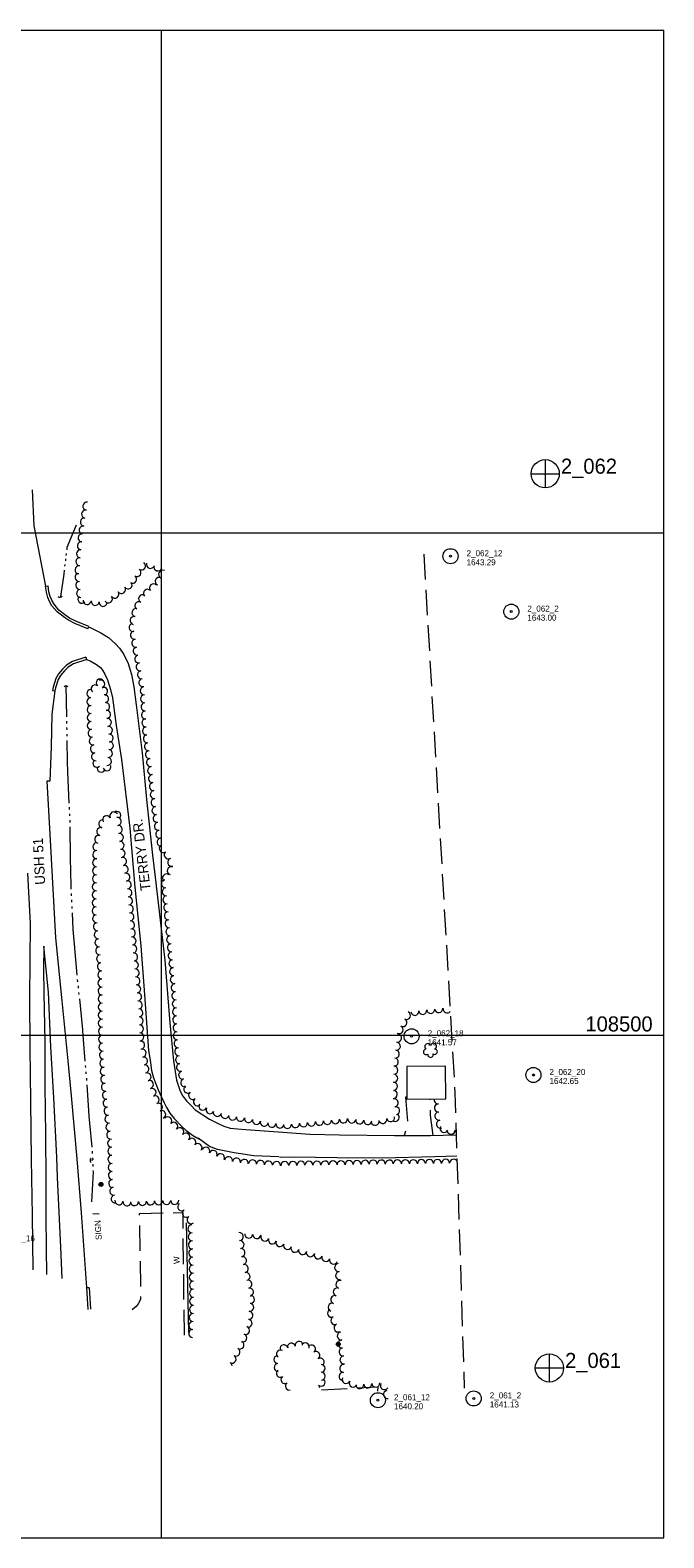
# Model space of a CAD drawing. Header units: feet. Extents: x 387481 to 389859, y 108000 to 109500.
# Tile 3 of 5: x 388369 to 389000, y 108000 to 109500. Entities that reach past the tile are written whole.
import ezdxf
from ezdxf.enums import TextEntityAlignment as Align

# ---------------------------------------------------------------- set-up
doc = ezdxf.new("R2010")
doc.units = ezdxf.units.FT
doc.header["$MEASUREMENT"] = 0
doc.linetypes.add('DGN Style 3', pattern=[35.417494, 25.29821, -10.119284])
doc.linetypes.add('DGN Style 6', pattern=[48.117195, 0.025298, -10.119284, 17.708747, -10.119284, 0.025298, -10.119284])
for name, color, linetype, lineweight in [('E_DWY', 73, 'DGN Style 3', 0), ('E_LAND_Vegetation', 21, 'Continuous', 0), ('E_MAP_GridLines', 251, 'Continuous', 0), ('E_MAP_Limits', 21, 'DGN Style 3', 0), ('E_MAP_PassPoints', 40, 'Continuous', 0), ('E_MISCPROP', 40, 'Continuous', 0), ('E_MISCPROP_HvyLine', 54, 'Continuous', 13), ('E_MISCPROP_Railing', 40, 'Continuous', 0), ('E_RDWY', 40, 'Continuous', 13), ('E_RDWY_Name', 221, 'Continuous', 0), ('E_WTR', 251, 'DGN Style 6', 0)]:
    doc.layers.add(name, color=color, linetype=linetype, lineweight=lineweight)
doc.styles.add('Style-IGR_FONT_0', font='IGR_FONT_0.shx')

# ---------------------------------------------------------------- blocks, each defined once
blk = doc.blocks.new('PP')
at = {"layer": 'E_MAP_PassPoints', "color": 40, "linetype": 'Continuous', "lineweight": 0}
for radius in [7.5, 0.96]:
    blk.add_circle((0, 0), radius, dxfattribs=at)
blk = doc.blocks.new('PHOTOC')
at = {"layer": 'E_MAP_Limits', "color": 73, "linetype": 'Continuous', "lineweight": 0}
for p, q in [((-13.8, 0), (14.1, 0)), ((0.1, 14.1), (0.1, -13.8))]:
    blk.add_line(p, q, dxfattribs=at)
blk.add_circle((0.2, 0), 14, dxfattribs=at)
blk = doc.blocks.new('CULVRT')
at = {"layer": 'E_MISCPROP_Railing', "color": 40, "linetype": 'Continuous', "lineweight": 0}
blk.add_arc((10, 7.5), 12.5, 216.87896, 323.11853, dxfattribs=at)
blk = doc.blocks.new('CULVRT_1')
at = {"layer": 'E_MISCPROP_Railing', "color": 40, "linetype": 'Continuous', "lineweight": 0}
blk.add_arc((10, 7.5), 12.5, 216.87969, 323.11926, dxfattribs=at)
blk = doc.blocks.new('CULVRT_2')
at = {"layer": 'E_MISCPROP_Railing', "color": 40, "linetype": 'Continuous', "lineweight": 0}
blk.add_arc((10, 7.5), 12.5, 216.87917, 323.11874, dxfattribs=at)
blk = doc.blocks.new('POLE')
at = {"layer": 'E_MISCPROP', "color": 20, "linetype": 'Continuous', "lineweight": 0}
for radius in [2.02, 1.52, 1.01, 0.502]:
    blk.add_circle((0, 0), radius, dxfattribs=at)
blk = doc.blocks.new('SIGN')
at = {"layer": 'E_MISCPROP', "color": 20, "linetype": 'Continuous', "lineweight": 0, "style": 'Style-IGR_FONT_0'}
blk.add_text('SIGN', height=6, rotation=0, dxfattribs=at).set_placement((-9.6, 0), align=Align.MIDDLE_LEFT)
blk = doc.blocks.new('WAL')
at = {"layer": 'E_MISCPROP_Railing', "color": 40, "linetype": 'Continuous', "lineweight": 0, "style": 'Style-IGR_FONT_0'}
blk.add_text('W', height=6, rotation=0, dxfattribs=at).set_placement((-2.3, -0.3), align=Align.MIDDLE_LEFT)
blk = doc.blocks.new('TREE')
at = {"layer": 'E_LAND_Vegetation', "color": 93, "linetype": 'Continuous', "lineweight": 0}
for centre, radius, start, end in [((-4.5, 0.2), 2.78, 78.0716, 279.0826), ((-1.5, 4.3), 2.78, 1.3946, 209.1675), ((3.6, 2.4), 2.97, 278.4237, 139.6575), ((-2, -4.2), 2.61, 140.7797, 358.7123), ((3.5, -3.4), 2.97, 196.0745, 79.0478)]:
    blk.add_arc(centre, radius, start, end, dxfattribs=at)

msp = doc.modelspace()

# ---------------------------------------------------------------- linework, layer by layer
at = {"layer": 'E_DWY', "color": 51, "linetype": 'DGN Style 3', "lineweight": 0, "flags": 128}
for points in [[(388744.4, 108438.5), (388743.1, 108438.4), (388744.9, 108412.5), (388743.8, 108406.9), (388741.5, 108400.3)], [(388770.5, 108400.4), (388767.8, 108420.6), (388767.5, 108436.7)], [(388522.9, 108201.6), (388521.6, 108323.4), (388477.9, 108322.4), (388479.4, 108246.2), (388479.4, 108239.9), (388479.1, 108237.2), (388477.1, 108232.9), (388475, 108230.1), (388471.1, 108227)], [(388659.5, 108147.3), (388715.5, 108150.4), (388714.7, 108136.9)]]:
    msp.add_lwpolyline(points, dxfattribs=at)
at = {"layer": 'E_LAND_Vegetation', "color": 93, "linetype": 'Continuous', "lineweight": 0}
for centre, radius, start, end in [((388424.6, 109018.5), 3.99, 81.1251, 261.1098), ((388425.9, 109026.4), 3.99, 81.1251, 261.1098), ((388422.2, 109002.7), 3.99, 81.1251, 261.1098), ((388423.4, 109010.6), 3.99, 81.1251, 261.1098), ((388420.4, 108987), 3.99, 84.5426, 264.5272), ((388421.2, 108994.9), 3.99, 84.5426, 264.5272), ((388418.9, 108971.1), 3.99, 84.5426, 264.5272), ((388419.6, 108979), 3.99, 84.5426, 264.5272), ((388418.1, 108963.1), 3.99, 84.5426, 264.5272), ((388475.8, 108960.3), 3.99, 236.1652, 56.1499), ((388480.3, 108966.9), 3.99, 236.1652, 56.1499), ((388489.1, 108968.5), 3.99, 161.0166, 341.0013), ((388496.6, 108965.9), 3.99, 161.0166, 341.0013), ((388501.3, 108958.8), 3.99, 63.9775, 243.9622), ((388418.1, 108955.5), 3.99, 95.0678, 275.0525), ((388418.8, 108947.6), 3.99, 95.0678, 275.0525), ((388460.3, 108943.5), 3.99, 215.2547, 35.2394), ((388466.9, 108948.1), 3.99, 215.2547, 35.2394), ((388471.4, 108953.6), 3.99, 236.1652, 56.1499), ((388492.1, 108945.1), 3.99, 41.8397, 221.8244), ((388497.8, 108951.6), 3.99, 63.9775, 243.9622), ((388419.6, 108939.6), 3.99, 95.0678, 275.0525), ((388421, 108933.8), 3.99, 138.5323, 318.517), ((388426.2, 108932.5), 3.99, 173.2593, 353.244), ((388434.2, 108931.6), 3.99, 173.2593, 353.244), ((388442.1, 108930.6), 3.99, 173.2593, 353.244), ((388447.3, 108934.3), 3.99, 215.2547, 35.2394), ((388453.8, 108938.9), 3.99, 215.2547, 35.2394), ((388477.6, 108927.3), 3.99, 61.3608, 241.3455), ((388481.4, 108934.3), 3.99, 61.3608, 241.3455), ((388486.1, 108939.7), 3.99, 41.8397, 221.8244), ((388472.9, 108912.7), 3.99, 76.2929, 256.2775), ((388474.7, 108920.5), 3.99, 76.2929, 256.2775), ((388471.8, 108905.8), 3.99, 100.1702, 280.1549), ((388473.2, 108898), 3.99, 100.1702, 280.1549), ((388474.6, 108890.1), 3.99, 100.1702, 280.1549), ((388476, 108882.2), 3.99, 100.1702, 280.1549), ((388477.4, 108874.4), 3.99, 100.1603, 280.145), ((388478.8, 108866.5), 3.99, 100.1603, 280.145), ((388480.2, 108858.7), 3.99, 100.1603, 280.145), ((388429.8, 108839.9), 3.96, 90.998, 270.9826), ((388434, 108844.6), 3.96, 48.9351, 228.9198), ((388439.2, 108850.6), 3.96, 48.9351, 228.9198), ((388439.7, 108849.5), 3.96, 292.1462, 112.1309), ((388442.6, 108842.2), 3.96, 292.1462, 112.1309), ((388481.6, 108850.8), 3.99, 100.1603, 280.145), ((388482.9, 108842.7), 3.99, 93.3651, 273.3497), ((388429.9, 108831.9), 3.96, 90.998, 270.9826), ((388430.1, 108824), 3.96, 90.998, 270.9826), ((388443.5, 108834.9), 3.96, 276.9991, 96.9838), ((388444.5, 108827), 3.96, 276.9991, 96.9838), ((388483.3, 108834.7), 3.99, 93.3651, 273.3497), ((388483.8, 108826.7), 3.99, 93.3651, 273.3497), ((388430.2, 108816.1), 3.96, 90.998, 270.9826), ((388430.3, 108808.2), 3.96, 90.998, 270.9826), ((388445.5, 108819.2), 3.96, 276.9991, 96.9838), ((388446.4, 108811.3), 3.96, 276.9991, 96.9838), ((388484.3, 108818.7), 3.99, 93.3651, 273.3497), ((388484.7, 108810.8), 3.99, 93.3651, 273.3497), ((388431, 108800.6), 3.96, 98.3746, 278.3592), ((388432.2, 108792.8), 3.96, 98.3746, 278.3592), ((388447.3, 108803.5), 3.96, 275.853, 95.8376), ((388448.1, 108795.6), 3.96, 275.853, 95.8376), ((388485.2, 108802.8), 3.99, 93.3651, 273.3497), ((388486.1, 108795), 3.99, 97.4786, 277.4633), ((388433.3, 108784.9), 3.96, 98.3746, 278.3592), ((388434.5, 108777.1), 3.96, 98.3746, 278.3592), ((388447.4, 108780.4), 3.96, 263.0849, 83.0696), ((388448.4, 108788.2), 3.96, 263.0849, 83.0696), ((388487.2, 108787.1), 3.99, 97.4786, 277.4633), ((388488.2, 108779.2), 3.99, 97.4786, 277.4633), ((388435.9, 108770.6), 3.96, 130.6468, 310.6315), ((388440.1, 108765.7), 3.96, 157.8411, 337.8258), ((388445.9, 108767.1), 3.96, 200.9164, 20.9011), ((388446.4, 108772.5), 3.96, 263.0849, 83.0696), ((388489.2, 108771.3), 3.99, 97.4786, 277.4633), ((388490.3, 108763.3), 3.99, 97.4786, 277.4633), ((388491.2, 108755.4), 3.99, 96.0365, 276.0212), ((388492.1, 108747.4), 3.99, 96.0365, 276.0212), ((388492.9, 108739.5), 3.99, 96.0365, 276.0212), ((388493.8, 108731.5), 3.99, 96.0365, 276.0212), ((388452.7, 108718.3), 4, 28.4731, 208.4578), ((388455.7, 108718.8), 4, 313.379, 133.3637), ((388494.6, 108723.6), 3.99, 96.0365, 276.0212), ((388439.7, 108702.7), 4, 75.8051, 255.7898), ((388441.6, 108710.4), 4, 75.8051, 255.7898), ((388445.7, 108714.4), 4, 28.4731, 208.4578), ((388456.2, 108712.8), 4, 277.2297, 97.2144), ((388457.2, 108704.8), 4, 277.2297, 97.2144), ((388495.7, 108715.8), 3.99, 99.6191, 279.6037), ((388497, 108707.9), 3.99, 99.6191, 279.6037), ((388435.8, 108687.7), 4, 89.2498, 269.2345), ((388437.7, 108694.9), 4, 75.8051, 255.7898), ((388458.2, 108696.9), 4, 276.1582, 96.1429), ((388459, 108689), 4, 276.1582, 96.1429), ((388498.3, 108700.1), 3.99, 99.6191, 279.6037), ((388499.7, 108692.2), 3.99, 99.6191, 279.6037), ((388435.6, 108671.7), 4, 89.2498, 269.2345), ((388435.7, 108679.7), 4, 89.2498, 269.2345), ((388459.9, 108681), 4, 276.1582, 96.1429), ((388461.4, 108673), 4, 281.4994, 101.4841), ((388501.9, 108685.8), 3.99, 127.8707, 307.8554), ((388506.8, 108679.5), 3.99, 127.8707, 307.8554), ((388510.3, 108672.1), 3.99, 105.1452, 285.1299), ((388435.5, 108663.7), 4, 89.2498, 269.2345), ((388463, 108665.1), 4, 281.4994, 101.4841), ((388464.6, 108657.3), 4, 281.4994, 101.4841), ((388505.1, 108656.5), 3.99, 50.1561, 230.1408), ((388509.9, 108663.7), 3.99, 73.894, 253.8787), ((388435.3, 108647.7), 4, 89.4513, 269.436), ((388435.4, 108655.7), 4, 89.4513, 269.436), ((388466, 108649.7), 4, 274.9763, 94.961), ((388466.7, 108641.7), 4, 274.9763, 94.961), ((388504, 108650.7), 3.99, 95.3316, 275.3163), ((388504.8, 108642.8), 3.99, 95.3316, 275.3163), ((388435.2, 108631.7), 4, 89.4513, 269.436), ((388435.3, 108639.7), 4, 89.4513, 269.436), ((388467.4, 108633.7), 4, 274.9763, 94.961), ((388505.5, 108634.8), 3.99, 95.3316, 275.3163), ((388506.3, 108626.9), 3.99, 95.3316, 275.3163), ((388435.1, 108623.7), 4, 89.4513, 269.436), ((388435.6, 108616), 4, 95.6075, 275.5922), ((388468.1, 108625.8), 4, 274.9763, 94.961), ((388468.7, 108617.8), 4, 274.9763, 94.961), ((388507, 108618.9), 3.99, 95.3316, 275.3163), ((388436.4, 108608), 4, 95.6075, 275.5922), ((388437.2, 108600), 4, 95.6075, 275.5922), ((388469.4, 108609.8), 4, 274.9763, 94.961), ((388470.1, 108601.9), 4, 274.9763, 94.961), ((388507.7, 108611), 3.99, 95.3316, 275.3163), ((388508.5, 108603), 3.99, 95.3316, 275.3163), ((388437.9, 108592.1), 4, 95.6075, 275.5922), ((388438.7, 108584.1), 4, 95.6075, 275.5922), ((388470.8, 108593.9), 4, 274.9763, 94.961), ((388471.6, 108585.9), 4, 275.6664, 95.651), ((388509.2, 108595.1), 3.99, 95.3316, 275.3163), ((388510, 108587.1), 3.99, 95.3316, 275.3163), ((388439.5, 108576.2), 4, 95.6075, 275.5922), ((388440.3, 108568.2), 4, 95.6075, 275.5922), ((388472.4, 108578), 4, 275.6664, 95.651), ((388473.2, 108570), 4, 275.6664, 95.651), ((388510.7, 108579.2), 3.99, 95.3316, 275.3163), ((388511.5, 108571.2), 3.99, 95.3635, 275.3482), ((388440.8, 108560), 4, 90.635, 270.6197), ((388440.9, 108552), 4, 90.635, 270.6197), ((388474, 108562), 4, 275.6664, 95.651), ((388474.7, 108554.1), 4, 275.6664, 95.651), ((388512.2, 108563.3), 3.99, 95.3635, 275.3482), ((388512.9, 108555.3), 3.99, 95.3635, 275.3482), ((388441, 108544), 4, 90.635, 270.6197), ((388441.1, 108536.1), 4, 90.635, 270.6197), ((388475.5, 108546.1), 4, 275.6664, 95.651), ((388476.3, 108538.2), 4, 275.6664, 95.651), ((388513.7, 108547.4), 3.99, 95.3635, 275.3482), ((388514.4, 108539.4), 3.99, 95.3635, 275.3482), ((388441.2, 108528.1), 4, 90.635, 270.6197), ((388477.1, 108530.2), 4, 275.6664, 95.651), ((388477.7, 108522.4), 4, 272.2047, 92.1893), ((388514.9, 108531.3), 3.99, 91.552, 271.5366), ((388515.1, 108523.3), 3.99, 91.552, 271.5366), ((388760.1, 108524.8), 3.99, 187.2392, 7.2239), ((388768.1, 108525.7), 3.99, 186.2619, 6.2466), ((388776, 108526.5), 3.99, 186.2619, 6.2466), ((388784.4, 108526.2), 3.99, 174.9354, 320.0385), ((388441.3, 108520.1), 4, 90.635, 270.6197), ((388441.3, 108512.1), 4, 90.635, 270.6197), ((388478, 108514.4), 4, 272.2047, 92.1893), ((388478.3, 108506.4), 4, 272.2047, 92.1893), ((388515.3, 108515.3), 3.99, 91.552, 271.5366), ((388515.6, 108507.4), 3.99, 91.552, 271.5366), ((388740.3, 108512.7), 3.99, 242.6538, 62.6385), ((388743.9, 108519.8), 3.99, 242.6538, 62.6385), ((388752.2, 108523.8), 3.99, 187.2392, 7.2239), ((388441.4, 108504.1), 4, 90.635, 270.6197), ((388441.5, 108496.1), 4, 90.635, 270.6197), ((388478.6, 108498.4), 4, 272.2047, 92.1893), ((388515.8, 108499.5), 3.99, 95.3496, 275.3343), ((388516.6, 108491.6), 3.99, 95.3496, 275.3343), ((388735, 108497.1), 3.99, 262.2823, 82.267), ((388736.6, 108505.6), 3.99, 242.6538, 62.6385), ((388441.8, 108488.2), 4, 93.3908, 273.3755), ((388442.3, 108480.2), 4, 93.3908, 273.3755), ((388479.4, 108490.2), 4, 279.8638, 99.8485), ((388480.8, 108482.3), 4, 279.8638, 99.8485), ((388517.3, 108483.6), 3.99, 95.3496, 275.3343), ((388732.8, 108481.3), 3.99, 262.2823, 82.267), ((388733.9, 108489.2), 3.99, 262.2823, 82.267), ((388442.8, 108472.2), 4, 93.3908, 273.3755), ((388443.2, 108464.2), 4, 93.3908, 273.3755), ((388482.2, 108474.4), 4, 279.8638, 99.8485), ((388483.5, 108466.5), 4, 279.8638, 99.8485), ((388518.1, 108475.7), 3.99, 95.3496, 275.3343), ((388519.1, 108468.1), 3.99, 104.6841, 284.6687), ((388731.8, 108473.4), 3.99, 262.2823, 82.267), ((388731.4, 108465.2), 3.99, 268.6545, 88.6391), ((388443.7, 108456.2), 4, 93.3908, 273.3755), ((388444.4, 108448.4), 4, 96.2811, 276.2658), ((388485.8, 108458.6), 4, 286.824, 106.8086), ((388488.1, 108451), 4, 286.824, 106.8086), ((388521.1, 108460.4), 3.99, 104.6841, 284.6687), ((388523.2, 108452.7), 3.99, 104.6841, 284.6687), ((388731, 108449.2), 3.99, 268.6545, 88.6391), ((388731.2, 108457.2), 3.99, 268.6545, 88.6391), ((388445.3, 108440.4), 4, 96.2811, 276.2658), ((388446.1, 108432.5), 4, 96.2811, 276.2658), ((388490.7, 108443.1), 4, 293.655, 113.6397), ((388493.9, 108435.8), 4, 293.655, 113.6397), ((388526.3, 108446.4), 3.99, 127.6487, 307.6334), ((388531.1, 108440.1), 3.99, 127.6487, 307.6334), ((388536, 108433.7), 3.99, 127.6487, 307.6334), ((388730.8, 108441.2), 3.99, 268.6545, 88.6391), ((388731.8, 108432.9), 3.99, 280.3081, 100.2927), ((388775.6, 108435.9), 4.13, 168.2483, 271.9672), ((388447, 108424.5), 4, 96.2811, 276.2658), ((388447.9, 108416.6), 4, 96.2811, 276.2658), ((388497.1, 108428.5), 4, 293.655, 113.6397), ((388500.3, 108421.2), 4, 293.655, 113.6397), ((388541.4, 108429.5), 3.99, 152.8339, 332.8186), ((388548.5, 108425.9), 3.99, 152.8339, 332.8186), ((388555.6, 108423.3), 3.99, 165.8361, 345.8208), ((388563.3, 108421.3), 3.99, 165.8361, 345.8208), ((388570.9, 108419.6), 3.99, 170.9498, 350.9345), ((388732.8, 108418.2), 3.99, 244.2669, 64.2516), ((388733.2, 108425), 3.99, 280.3081, 100.2927), ((388775.8, 108427.6), 4.13, 91.9825, 271.9672), ((388776.3, 108419.7), 4.13, 101.2588, 281.2435), ((388448.8, 108408.6), 4, 96.2811, 276.2658), ((388506.4, 108414.8), 4, 317.3868, 137.3714), ((388512.3, 108409.4), 4, 317.3868, 137.3714), ((388518.3, 108404), 4, 319.3646, 139.3493), ((388578.8, 108418.4), 3.99, 170.9498, 350.9345), ((388586.8, 108417.1), 3.99, 167.2933, 347.278), ((388594.6, 108415.3), 3.99, 167.2933, 347.278), ((388602.4, 108413.6), 3.99, 167.2933, 347.278), ((388610, 108412.5), 3.99, 174.3272, 354.3119), ((388618, 108411.7), 3.99, 174.3272, 354.3119), ((388625.5, 108411.3), 3.99, 185.6478, 5.6324), ((388633.5, 108412.1), 3.99, 185.6478, 5.6324), ((388641.4, 108412.9), 3.99, 185.6478, 5.6324), ((388649.4, 108413.7), 3.99, 185.6478, 5.6324), ((388657.3, 108414.5), 3.99, 185.6478, 5.6324), ((388665.3, 108415.3), 3.99, 185.6478, 5.6324), ((388673.2, 108416), 3.99, 185.6478, 5.6324), ((388681.1, 108416.8), 3.99, 185.6478, 5.6324), ((388689.5, 108416.6), 3.99, 174.5865, 354.5712), ((388697.4, 108415.8), 3.99, 174.5865, 354.5712), ((388705.4, 108415.1), 3.99, 174.5865, 354.5712), ((388712.7, 108414.4), 3.99, 193.3853, 13.37), ((388720.4, 108416.2), 3.99, 193.3853, 13.37), ((388728.2, 108418), 3.99, 193.3853, 13.37), ((388777.9, 108411.6), 4.13, 101.2588, 281.2435), ((388781.4, 108407.4), 4.13, 153.78, 333.7647), ((388788.3, 108405.7), 4.13, 180.2173, 0.202), ((388796.5, 108405.8), 4.13, 180.2173, 219.6284), ((388449.6, 108400.7), 4, 96.2811, 276.2658), ((388450.5, 108392.6), 4, 91.6016, 271.5863), ((388524.3, 108398.7), 4, 319.3646, 139.3493), ((388530.4, 108393.5), 4, 319.3646, 139.3493), ((388536.5, 108388.3), 4, 319.3646, 139.3493), ((388450.7, 108384.6), 4, 91.6016, 271.5863), ((388450.9, 108376.6), 4, 91.6016, 271.5863), ((388544.3, 108384.7), 4, 335.8535, 155.8382), ((388551.6, 108381.5), 4, 335.8535, 155.8382), ((388558.9, 108378.2), 4, 335.8535, 155.8382), ((388566.8, 108375.2), 4, 350.8873, 170.872), ((388574.7, 108373.9), 4, 350.8873, 170.872), ((388582.6, 108372.6), 4, 350.8873, 170.872), ((388590.8, 108372), 4, 356.0281, 176.0128), ((388598.7, 108371.5), 4, 356.0281, 176.0128), ((388670.8, 108371), 4, 0.7952, 180.7799), ((388678.8, 108371.1), 4, 0.7952, 180.7799), ((388686.8, 108371.3), 4, 1.2252, 181.2098), ((388694.8, 108371.4), 4, 1.2252, 181.2098), ((388702.8, 108371.6), 4, 1.2252, 181.2098), ((388710.8, 108371.8), 4, 0.6864, 180.6711), ((388718.8, 108371.9), 4, 0.6864, 180.6711), ((388726.8, 108371.9), 4, 0.6864, 180.6711), ((388734.8, 108372), 4, 0.6864, 180.6711), ((388742.8, 108372.1), 4, 0.6864, 180.6711), ((388750.8, 108372.2), 4, 0.6864, 180.6711), ((388758.8, 108372.3), 4, 0.6864, 180.6711), ((388766.8, 108372.4), 4, 0.6864, 180.6711), ((388774.8, 108372.5), 4, 0.6864, 180.6711), ((388782.8, 108372.6), 4, 0.6864, 180.6711), ((388790.8, 108372.7), 4, 30.2055, 180.6711), ((388451.1, 108368.6), 4, 91.6016, 271.5863), ((388451.3, 108360.6), 4, 91.6016, 271.5863), ((388606.7, 108370.9), 4, 356.0281, 176.0128), ((388614.7, 108370.4), 4, 356.0281, 176.0128), ((388622.9, 108370.3), 4, 0.7952, 180.7799), ((388630.9, 108370.5), 4, 0.7952, 180.7799), ((388638.9, 108370.6), 4, 0.7952, 180.7799), ((388646.8, 108370.7), 4, 0.7952, 180.7799), ((388654.8, 108370.8), 4, 0.7952, 180.7799), ((388662.8, 108370.9), 4, 0.7952, 180.7799), ((388451.6, 108352.6), 4, 91.6016, 271.5863), ((388452.6, 108345), 4, 99.7168, 279.7015), ((388454, 108337.1), 4, 99.7168, 279.7015), ((388457.8, 108335.3), 4, 172.7357, 352.7204), ((388465.7, 108334.3), 4, 172.7357, 352.7204), ((388473.3, 108334.5), 4, 182.344, 2.3287), ((388481.3, 108334.8), 4, 182.344, 2.3287), ((388489.3, 108335.2), 4, 182.344, 2.3287), ((388497.3, 108335.4), 4, 181.5272, 1.5119), ((388505.3, 108335.6), 4, 181.5272, 1.5119), ((388513.3, 108335.8), 4, 181.5272, 1.5119), ((388520.2, 108329.4), 4, 126.3106, 306.2952), ((388524.9, 108322.9), 4, 126.3106, 306.2952), ((388529.7, 108316.5), 4, 126.3106, 306.2952), ((388530.4, 108307.4), 4, 91.9183, 271.9029), ((388530.7, 108299.4), 4, 91.9183, 271.9029), ((388577.5, 108299.7), 4, 276.1933, 96.178), ((388586.9, 108302.3), 4, 176.3642, 356.3489), ((388594.9, 108301.7), 4, 176.3642, 356.3489), ((388603, 108299.2), 4, 159.6663, 339.651), ((388530.9, 108291.4), 4, 91.9183, 271.9029), ((388531.2, 108283.4), 4, 91.9183, 271.9029), ((388578.3, 108291.7), 4, 276.1933, 96.178), ((388579.2, 108283.8), 4, 276.1933, 96.178), ((388610.5, 108296.4), 4, 159.6663, 339.651), ((388618, 108293.7), 4, 159.6663, 339.651), ((388625.5, 108290.9), 4, 159.6663, 339.651), ((388633, 108288.1), 4, 159.6663, 339.651), ((388640.5, 108285.8), 4, 164.4122, 344.3968), ((388531.5, 108275.4), 4, 91.9183, 271.9029), ((388531.7, 108267.4), 4, 91.9183, 271.9029), ((388580.7, 108275.7), 4, 282.9655, 102.9501), ((388582.5, 108267.9), 4, 282.9655, 102.9501), ((388648.2, 108283.7), 4, 164.4122, 344.3968), ((388656.1, 108281.5), 4, 160.9043, 340.8889), ((388663.6, 108278.9), 4, 160.9043, 340.8889), ((388671.2, 108276.3), 4, 160.9043, 340.8889), ((388676.4, 108268.9), 4, 96.9726, 276.9573), ((388531.8, 108259.3), 4, 90.621, 270.6057), ((388531.9, 108251.3), 4, 90.621, 270.6057), ((388584.3, 108260.1), 4, 282.9655, 102.9501), ((388586.1, 108252.3), 4, 282.9655, 102.9501), ((388677.3, 108260.9), 4, 96.9726, 276.9573), ((388677.7, 108252.1), 4, 71.2311, 251.2158), ((388532, 108243.3), 4, 90.621, 270.6057), ((388587.8, 108244.5), 4, 282.9655, 102.9501), ((388588.7, 108237.3), 4, 264.4002, 84.3848), ((388672.5, 108237), 4, 71.2311, 251.2158), ((388675.1, 108244.6), 4, 71.2311, 251.2158), ((388532, 108227.3), 4, 88.0968, 268.0815), ((388532.1, 108235.4), 4, 90.621, 270.6057), ((388587.1, 108221.4), 4, 264.4002, 84.3848), ((388587.9, 108229.3), 4, 264.4002, 84.3848), ((388669.3, 108223.4), 4, 114.002, 293.9867), ((388670, 108229.4), 4, 71.2311, 251.2158), ((388531.4, 108211.3), 4, 88.0968, 268.0815), ((388531.7, 108219.3), 4, 88.0968, 268.0815), ((388583.8, 108206.4), 4, 249.6263, 69.611), ((388586.3, 108213.4), 4, 264.4002, 84.3848), ((388672.6, 108216.1), 4, 114.002, 293.9867), ((388675.8, 108208.8), 4, 114.002, 293.9867), ((388531.2, 108203.3), 4, 88.0968, 268.0815), ((388578.1, 108191.8), 4, 240.931, 60.9157), ((388581, 108198.9), 4, 249.6263, 69.611), ((388637.1, 108191.6), 3.9, 12.4462, 192.4309), ((388679, 108200.8), 4, 96.5695, 276.5542), ((388679.9, 108192.9), 4, 96.5695, 276.5542), ((388570.4, 108177.8), 4, 240.931, 60.9157), ((388574.2, 108184.8), 4, 240.931, 60.9157), ((388615.9, 108177.3), 3.9, 91.9236, 271.9082), ((388618.5, 108183), 3.9, 56.177, 236.1616), ((388621.9, 108188.2), 3.9, 12.4462, 192.4309), ((388629.5, 108189.9), 3.9, 12.4462, 192.4309), ((388643.3, 108190), 3.9, 339.8925, 159.8771), ((388649.6, 108188), 3.9, 303.4717, 123.4564), ((388653.9, 108181.5), 3.9, 303.4717, 123.4564), ((388680.8, 108184.9), 4, 96.5695, 276.5542), ((388681.7, 108177), 4, 96.5695, 276.5542), ((388566.5, 108170.8), 4, 4.6152, 60.9157), ((388616.2, 108169.5), 3.9, 91.9236, 271.9082), ((388618.3, 108163.6), 3.9, 125.5912, 305.5759), ((388658.2, 108175), 3.9, 303.4717, 123.4564), ((388659, 108168.6), 3.9, 271.6281, 91.6128), ((388681.5, 108168.6), 4, 84.7473, 264.732), ((388622.9, 108157.3), 3.9, 125.5912, 305.5759), ((388627.4, 108150.9), 3.9, 125.5912, 283.8397), ((388659.1, 108154.8), 3.9, 225.9973, 45.982), ((388653.7, 108149.2), 3.9, 359.5183, 45.982), ((388659.2, 108160.8), 3.9, 271.6281, 91.6128), ((388680.8, 108160.6), 4, 84.7473, 264.732), ((388683.8, 108157.5), 4, 154.4329, 334.4176), ((388691, 108154), 4, 154.4329, 334.4176), ((388697.4, 108152.5), 4, 184.9647, 4.9494), ((388705.4, 108153.2), 4, 184.9647, 4.9494), ((388713.4, 108153.9), 4, 184.9647, 4.9494), ((388721.9, 108151.4), 4, 148.5288, 328.5134), ((388725.1, 108142.7), 4, 100.4603, 280.4449)]:
    msp.add_arc(centre, radius, start, end, dxfattribs=at)
at = {"layer": 'E_MAP_GridLines', "color": 161, "linetype": 'Continuous', "lineweight": 0}
for p, q in [((387500, 109500), (389000, 109500)), ((388500, 108000), (388500, 109500)), ((389000, 108000), (389000, 109500)), ((387500, 109000), (389000, 109000)), ((387500, 108500), (389000, 108500)), ((387500, 108000), (389000, 108000))]:
    msp.add_line(p, q, dxfattribs=at)
at = {"layer": 'E_MAP_Limits', "color": 73, "linetype": 'DGN Style 3', "lineweight": 0, "flags": 128}
msp.add_lwpolyline([(388761.1, 108978.6), (388792.1, 108442.8), (388801.4, 108149)], dxfattribs=at)
at = {"layer": 'E_MISCPROP', "color": 20, "linetype": 'Continuous', "lineweight": 0}
msp.add_line((388431.9, 108322.7), (388438.1, 108322.5), dxfattribs=at)
at = {"layer": 'E_MISCPROP_HvyLine', "color": 241, "linetype": 'Continuous', "lineweight": 13, "flags": 128}
msp.add_lwpolyline([(388744.4, 108436.5), (388783.1, 108436.8), (388782.8, 108469.4), (388744.1, 108469.1)], close=True, dxfattribs=at)
at = {"layer": 'E_MISCPROP_Railing', "color": 40, "linetype": 'Continuous', "lineweight": 13, "flags": 128}
msp.add_lwpolyline([(388524.8, 108313.5), (388526.9, 108204.2)], dxfattribs=at)
at = {"layer": 'E_RDWY', "color": 21, "linetype": 'Continuous', "lineweight": 13, "flags": 128}
for points in [[(388371.3, 109042.6), (388373.1, 109006.7), (388384.8, 108946.8), (388387.3, 108947.1)], [(388426.8, 108904.3), (388413.8, 108909.7), (388407.5, 108912.9), (388403.5, 108915.6), (388396.4, 108921.2), (388391.1, 108927.3), (388388.8, 108931.7), (388387.1, 108935.6), (388385.7, 108940.8), (388384.8, 108946.8)], [(388427.7, 108906.6), (388414.9, 108912), (388408.7, 108915.1), (388404.9, 108917.6), (388398.1, 108923), (388393.2, 108928.8), (388391, 108932.8), (388389.5, 108936.4), (388388.1, 108941.3), (388387.3, 108947.1)], [(388426.8, 108904.3), (388427.7, 108906.5), (388439.9, 108900.4), (388447.5, 108895.6), (388454.4, 108889.3), (388458.4, 108885.2), (388462.6, 108878.9), (388467, 108870), (388470.3, 108858.9), (388472.5, 108846.6), (388475, 108828.9), (388480.8, 108781), (388485.3, 108734.6), (388491.3, 108679.2), (388493.9, 108657.3), (388503.6, 108574.7), (388508.6, 108512.3), (388512.1, 108474.7), (388515.1, 108455.5), (388518.7, 108444.3), (388521.5, 108439.3), (388524.9, 108434.9), (388529.8, 108430), (388533.8, 108425.7), (388547.8, 108416.6), (388556.5, 108412.2), (388562.1, 108409.5), (388568.4, 108407.7), (388575.7, 108407), (388584, 108406.2), (388616.2, 108403.8), (388647.6, 108401.6), (388677.2, 108400.8), (388732, 108400.3), (388767.9, 108400.4), (388793.4, 108400.8)], [(388424.9, 108876.3), (388411.5, 108871.8), (388405.7, 108868.3), (388401.8, 108864.4), (388397.8, 108859.5), (388395.1, 108854.9), (388392.2, 108846.3), (388391.6, 108843.1)], [(388425.7, 108873.9), (388412.5, 108869.5), (388407.2, 108866.3), (388403.6, 108862.7), (388399.8, 108858.1), (388397.4, 108853.9), (388394.6, 108845.7), (388394.1, 108842.7)], [(388424.9, 108876.3), (388425.6, 108874), (388429.1, 108872.5), (388435.6, 108868.8), (388439.4, 108865.8), (388441.5, 108863.2), (388443.8, 108859.2), (388446.4, 108853.7), (388449.4, 108844.1), (388451.5, 108835.7), (388455.1, 108808.3), (388460.5, 108774.5), (388468.6, 108706), (388473.7, 108647.5), (388479.5, 108588.9), (388483.2, 108540.1), (388487.1, 108484.8), (388488.8, 108475.2), (388490.2, 108465), (388492.1, 108457.7), (388496.8, 108445.6), (388500.3, 108438.3), (388502.8, 108432.7), (388505, 108428), (388508.4, 108422.4), (388512.6, 108417.3), (388520.4, 108409.1), (388524.4, 108405.7), (388531.1, 108400.7), (388537.2, 108397.1), (388537.3, 108397)], [(388391.6, 108843.1), (388394, 108842.7), (388391, 108819.5), (388390.3, 108787.1), (388389.2, 108752.8), (388386.2, 108752.8), (388389.4, 108694.1), (388394.6, 108597.1), (388400.9, 108534.3), (388406.8, 108474.6), (388410.3, 108439.6), (388415.8, 108377), (388420.2, 108323.2)], [(388366.8, 108661.2), (388369.6, 108611.2), (388368.9, 108537), (388369.3, 108487.6), (388369.9, 108434.6), (388370.6, 108376.3), (388371.4, 108320.8), (388372.1, 108266.6)], [(388401.3, 108258), (388400.1, 108289.1), (388398, 108331.1), (388396.7, 108358.4), (388395.9, 108378.8), (388393, 108437.8), (388390.2, 108488.4), (388387.6, 108542.8), (388383.2, 108588.5), (388382.9, 108565.4), (388383.2, 108541.6), (388384, 108494.3), (388384.2, 108450.1), (388384.6, 108400.8), (388384.9, 108356.6), (388385.2, 108319.5), (388385.5, 108288.3), (388385.6, 108262)], [(388617, 108379.1), (388592.1, 108380.2), (388572.3, 108382.9), (388555.8, 108386.3), (388547.8, 108389.4), (388536.5, 108397.5)], [(388617.7, 108379), (388619, 108378.9), (388631.7, 108379), (388675.1, 108378.5), (388720.2, 108378), (388772.2, 108379.3), (388794.1, 108379.9)], [(388420.2, 108323.2), (388425.6, 108249.1), (388428, 108249.2)], [(388425.6, 108249.1), (388426.9, 108227.3)], [(388428.1, 108249.2), (388429.4, 108227.5)]]:
    msp.add_lwpolyline(points, dxfattribs=at)
at = {"layer": 'E_WTR', "color": 161, "linetype": 'Continuous', "lineweight": 0, "flags": 128}
for points in [[(388415.4, 109007.5), (388406.1, 108985.4), (388405.8, 108983)], [(388405.4, 108979.4), (388405.1, 108977.5)], [(388403.4, 108962.9), (388402.9, 108958.6), (388399.6, 108936.5)], [(388404, 108968.4), (388403.8, 108966.6)], [(388404.7, 108973.9), (388404.5, 108972.1)], [(388405.1, 108847.9), (388405.6, 108816.8)], [(388405.6, 108812.5), (388405.7, 108810.3)], [(388405.7, 108806.1), (388405.8, 108803.9)], [(388405.8, 108799.6), (388405.9, 108797.5)], [(388405.9, 108793.2), (388406.3, 108772.2), (388406.7, 108762.1)], [(388406.7, 108762.1), (388408, 108731)], [(388408.2, 108726.8), (388408.3, 108724.6)], [(388408.5, 108720.3), (388408.6, 108718.2)], [(388408.8, 108713.9), (388408.9, 108711.9), (388408.9, 108711.8)], [(388408.9, 108707.5), (388409.4, 108676.4)], [(388409.4, 108676.4), (388409.8, 108648.8), (388410, 108645.3)], [(388410.2, 108641), (388410.3, 108638.9)], [(388410.5, 108634.6), (388410.6, 108632.4)], [(388410.8, 108628.1), (388410.9, 108626)], [(388411.1, 108621.7), (388411.8, 108605.3), (388413.2, 108590.7)], [(388413.2, 108590.7), (388416, 108559.7)], [(388416.4, 108555.5), (388416.7, 108553.3)], [(388417.1, 108549.1), (388417.3, 108546.9)], [(388417.7, 108542.7), (388417.9, 108540.5)], [(388418.4, 108536.3), (388421.5, 108505.3)], [(388421.5, 108505.3), (388421.6, 108504.5), (388424, 108474.3)], [(388424.3, 108470.1), (388424.5, 108467.9)], [(388424.9, 108463.6), (388425, 108461.5)], [(388425.4, 108457.2), (388425.5, 108455.1)], [(388425.8, 108450.8), (388428, 108419.8)], [(388428, 108419.8), (388428.5, 108412.5), (388430.7, 108388.8)], [(388429.8, 108375.7), (388428.7, 108375.8)], [(388430.1, 108375.7), (388430, 108375.7)], [(388430.3, 108375.7), (388430.2, 108375.7)], [(388430.5, 108375.7), (388430.5, 108375.7)], [(388431.9, 108375.7), (388430.7, 108375.7)], [(388431.1, 108384.6), (388431.3, 108382.4)], [(388431.6, 108378.2), (388431.8, 108376)], [(388431.9, 108365.4), (388432, 108364.1), (388430.5, 108334.3)], [(388431.9, 108371.8), (388431.9, 108369.6)]]:
    msp.add_lwpolyline(points, dxfattribs=at)

# ---------------------------------------------------------------- block references
at = {"layer": 'E_LAND_Vegetation', "color": 93, "linetype": 'Continuous', "lineweight": 0, "xscale": 0.9999994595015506, "yscale": 0.9999994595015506, "zscale": 0.9999994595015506, "rotation": 93.88659152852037}
msp.add_blockref('TREE', (388767.7, 108485.3), dxfattribs=at)
at = {"layer": 'E_MAP_Limits', "color": 73, "linetype": 'Continuous', "lineweight": 0}
for p in [(388881.8, 109058.7), (388885.9, 108169)]:
    msp.add_blockref('PHOTOC', p, dxfattribs=at)
at = {"layer": 'E_MAP_PassPoints', "color": 40, "linetype": 'Continuous', "lineweight": 0}
for p in [(388787.7, 108976.6), (388848.2, 108921.5), (388749, 108499), (388870.2, 108460.5), (388715.5, 108136.9), (388810.8, 108138.7)]:
    msp.add_blockref('PP', p, dxfattribs=at)
at = {"layer": 'E_MISCPROP', "color": 20, "linetype": 'Continuous', "lineweight": 0, "xscale": 0.9999994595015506, "yscale": 0.9999994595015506, "zscale": 0.9999994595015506, "rotation": 93.88659152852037}
for name, p in [('POLE', (388439.9, 108351.6)), ('SIGN', (388437.1, 108306)), ('POLE', (388676, 108192.7))]:
    msp.add_blockref(name, p, dxfattribs=at)
at = {"layer": 'E_MISCPROP_Railing', "color": 40, "linetype": 'Continuous', "lineweight": 0}
for name, p, xscale, yscale, zscale, rotation in [('CULVRT', (388397.5, 108936.7), 0.1902283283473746, 0.1902283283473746, 0.1902283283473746, 0.9944577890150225), ('CULVRT_1', (388407, 108846.7), 0.1846254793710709, 0.1846254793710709, 0.1846254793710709, 180.9928424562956), ('CULVRT_2', (388430.1, 108377.9), 0.2238349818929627, 0.2238349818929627, 0.2238349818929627, 270.9858083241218), ('WAL', (388514.9, 108274.8), 0.9999994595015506, 0.9999994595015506, 0.9999994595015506, 93.88659152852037)]:
    msp.add_blockref(name, p, dxfattribs=dict(at, xscale=xscale, yscale=yscale, zscale=zscale, rotation=rotation))

# ---------------------------------------------------------------- texts
at = {"layer": 'E_MAP_GridLines', "color": 161, "linetype": 'Continuous', "lineweight": 0, "style": 'Style-IGR_FONT_0'}
msp.add_text('  108500  ', height=15, dxfattribs=at).set_placement((389000, 108503.8), align=Align.RIGHT)
at = {"layer": 'E_MAP_Limits', "color": 73, "linetype": 'Continuous', "lineweight": 0, "style": 'Style-IGR_FONT_0'}
for s, p in [('2_062', (388897.6, 109058.7)), ('2_061', (388901.7, 108169))]:
    msp.add_text(s, height=15, dxfattribs=at).set_placement(p)
at = {"layer": 'E_MAP_PassPoints', "color": 40, "linetype": 'Continuous', "lineweight": 0, "style": 'Style-IGR_FONT_0'}
for s, p in [('2_062_12', (388803.7, 108976.6)), ('1643.29', (388803.7, 108967.6)), ('2_062_2', (388864.2, 108921.5)), ('1643.00', (388864.2, 108912.5)), ('2_062_18', (388765, 108499)), ('1641.57', (388765, 108490)), ('2_062_20', (388886.2, 108460.5)), ('1642.65', (388886.2, 108451.5)), ('1_039_16', (388338.5, 108295)), ('2_061_12', (388731.5, 108136.9)), ('2_061_2', (388826.8, 108138.7)), ('1641.13', (388826.8, 108129.7)), ('1640.20', (388731.5, 108127.9))]:
    msp.add_text(s, height=6, dxfattribs=at).set_placement(p)
at = {"layer": 'E_RDWY_Name', "style": 'Style-IGR_FONT_0'}
for s, rotation, width, p in [('TERRY DR.', 96.7057, 0.999977, (388489.4, 108644.3)), ('USH 51', 93.0689, 0.999942, (388384.5, 108650))]:
    msp.add_text(s, height=10, rotation=rotation, dxfattribs=dict(at, width=width)).set_placement(p)

doc.saveas('drawing.dxf')
